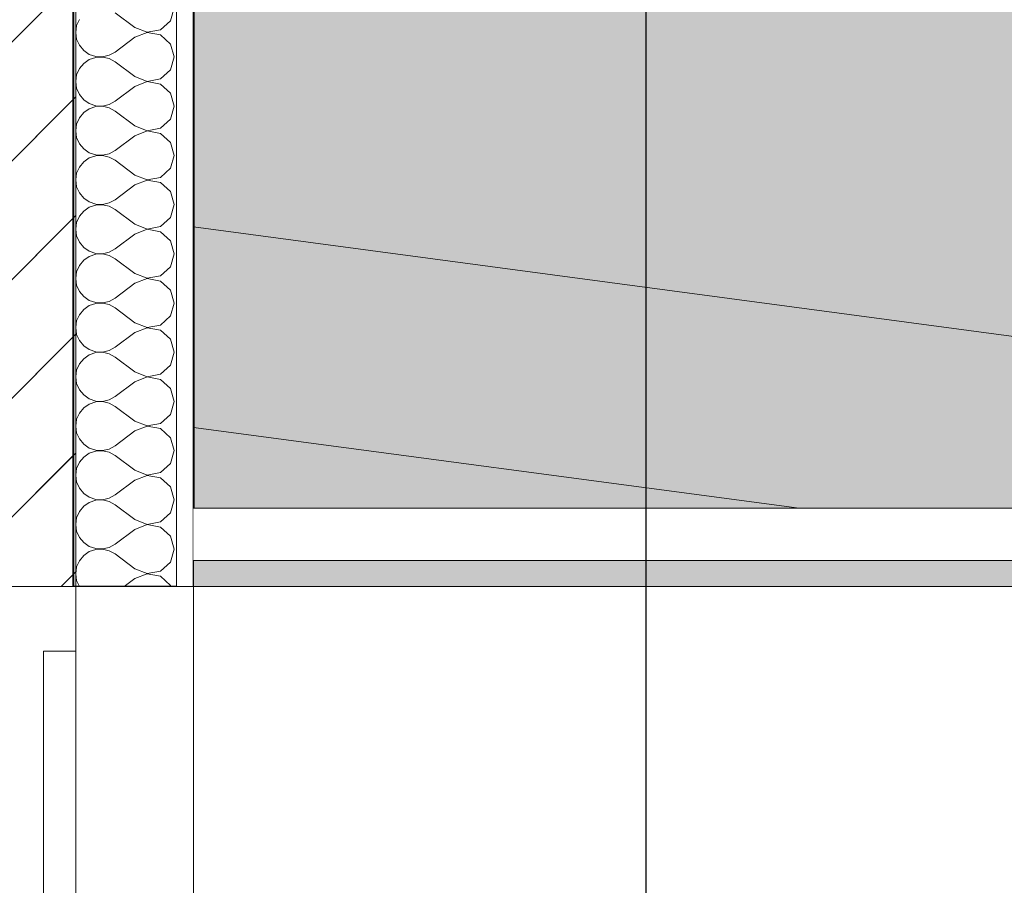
# Model space of a CAD drawing. Header units: millimetres. Extents: x -33687 to -7545, y -1870 to 7865.
# Tile 15 of 41: x -24231 to -23469, y 3606 to 4276. Entities that reach past the tile are written whole.
import ezdxf

# ---------------------------------------------------------------- set-up
doc = ezdxf.new("R2010")
doc.units = ezdxf.units.MM
doc.header["$MEASUREMENT"] = 0
doc.linetypes.add('Wipeout_Contour', pattern=[1000, 0, -1000])
for name, color, linetype in [('2D - Dessin général.AL', 7, 'Continuous'), ('_Constr - Structure.AL', 7, 'Continuous'), ('Nouveau_0', 7, 'Continuous'), ('Nouveau_2D - Cotations pour 50ème.AL', 7, 'Continuous'), ('Nouveau_2D - Dessin général.AL', 7, 'Continuous'), ('Nouveau_2D - Texte pour 50ème.AL', 7, 'Continuous'), ('Nouveau__Murs - Extérieurs.AL', 7, 'Continuous'), ('Nouveau__Plafonds.AL', 7, 'Continuous'), ('Nouveau_Portes Archicad', 7, 'Continuous')]:
    doc.layers.add(name, color=color, linetype=linetype)
doc.styles.add('STYLE_GENERE_1', font='arial.ttf')
doc.dimstyles.new('STYLE_GENERE__2', dxfattribs={"dimtxt": 100, "dimasz": 71.25, "dimexe": 0.18, "dimexo": 0.0625, "dimgap": 0, "dimtad": 1, "dimtih": 1, "dimtoh": 1, "dimlfac": 0.001, "dimzin": 0, "dimdsep": 46, "dimtxsty": 'STYLE_GENERE_1', "dimblk": 'ARROWHEAD_6', "dimblk1": 'ARROWHEAD_6', "dimblk2": 'ARROWHEAD_6', "dimcen": 0.09, "dimse1": 1, "dimse2": 1, "dimclrd": 7, "dimclre": 7, "dimclrt": 7, "dimazin": 0, "dimtfac": 1, "dimtdec": 4, "dimtmove": 0, "dimatfit": 3, "dimfxl": 0, "dimtolj": 1, "dimtzin": 0, "dimarcsym": 0})
doc.dimstyles.new('STYLE_GENERE__3', dxfattribs={"dimtxt": 100, "dimasz": 71.25, "dimexe": 0.18, "dimexo": 0.0625, "dimgap": 0, "dimtad": 1, "dimtih": 1, "dimtoh": 1, "dimlfac": 0.001, "dimzin": 0, "dimdsep": 46, "dimtxsty": 'STYLE_GENERE_1', "dimblk": 'ARROWHEAD_6', "dimblk1": 'ARROWHEAD_6', "dimblk2": 'ARROWHEAD_6', "dimcen": 0.09, "dimse1": 1, "dimse2": 1, "dimclrd": 7, "dimclre": 7, "dimclrt": 7, "dimazin": 0, "dimtfac": 1, "dimtdec": 4, "dimtmove": 2, "dimatfit": 3, "dimfxl": 0, "dimtolj": 1, "dimtzin": 0, "dimarcsym": 0})
doc.dimstyles.new('STYLE_GENERE__4', dxfattribs={"dimtxt": 0.18, "dimasz": 136.8, "dimexe": 0.18, "dimexo": 0.0625, "dimgap": 0, "dimtad": 0, "dimtih": 1, "dimtoh": 1, "dimdec": 4, "dimzin": 0, "dimdsep": 46, "dimcen": 0.09, "dimadec": 0, "dimazin": 0, "dimtfac": 1, "dimtdec": 4, "dimtmove": 0, "dimatfit": 3, "dimldrblk": 'ARROWHEAD_5', "dimfxl": 0, "dimtolj": 1, "dimtzin": 0, "dimarcsym": 0})
pattern_1 = [(45, (0, 0), (-45.96194, 45.96194), [])]

# ---------------------------------------------------------------- blocks, each defined once
blk = doc.blocks.new('*X13')
at = {"layer": 'Nouveau__Murs - Extérieurs.AL', "color": 7, "linetype": 'Continuous', "lineweight": 5}
for p, q in [((-24114.48, 4275.7), (-24111.63, 4285.71)), ((-24142.11, 4270.48), (-24157.35, 4281.9)), ((-24187.1, 4271.87), (-24187.83, 4266.67)), ((-24184.98, 4276.68), (-24187.1, 4271.87)), ((-24142.11, 4270.48), (-24132.39, 4266.74)), ((-24122.16, 4268.68), (-24114.48, 4275.7)), ((-24187.83, 4266.67), (-24187.1, 4261.46)), ((-24142.11, 4262.86), (-24157.35, 4251.43)), ((-24132.39, 4266.59), (-24142.11, 4262.86)), ((-24132.39, 4266.74), (-24122.16, 4268.68)), ((-24122.16, 4264.66), (-24132.39, 4266.59)), ((-24114.48, 4257.63), (-24122.16, 4264.66)), ((-24187.1, 4261.46), (-24184.98, 4256.65)), ((-24184.98, 4256.65), (-24181.63, 4252.61)), ((-24111.63, 4247.62), (-24114.48, 4257.63)), ((-24181.63, 4252.61), (-24177.3, 4249.63)), ((-24177.3, 4249.63), (-24172.32, 4247.95)), ((-24172.32, 4247.29), (-24177.3, 4245.61)), ((-24172.32, 4247.95), (-24167.07, 4247.7)), ((-24167.07, 4247.54), (-24172.32, 4247.29)), ((-24167.07, 4247.7), (-24161.95, 4248.89)), ((-24161.95, 4246.35), (-24167.07, 4247.54)), ((-24161.95, 4248.89), (-24157.35, 4251.43)), ((-24114.48, 4237.61), (-24111.63, 4247.62)), ((-24181.63, 4242.63), (-24184.98, 4238.59)), ((-24177.3, 4245.61), (-24181.63, 4242.63)), ((-24157.35, 4243.81), (-24161.95, 4246.35)), ((-24142.11, 4232.38), (-24157.35, 4243.81)), ((-24187.1, 4233.78), (-24187.83, 4228.57)), ((-24184.98, 4238.59), (-24187.1, 4233.78)), ((-24142.11, 4232.38), (-24132.39, 4228.65)), ((-24122.16, 4230.58), (-24114.48, 4237.61)), ((-24187.83, 4228.57), (-24187.1, 4223.37)), ((-24142.11, 4224.76), (-24157.35, 4213.33)), ((-24132.39, 4228.49), (-24142.11, 4224.76)), ((-24132.39, 4228.65), (-24122.16, 4230.58)), ((-24122.16, 4226.56), (-24132.39, 4228.49)), ((-24114.48, 4219.54), (-24122.16, 4226.56)), ((-24187.1, 4223.37), (-24184.98, 4218.56)), ((-24184.98, 4218.56), (-24181.63, 4214.51)), ((-24111.63, 4209.52), (-24114.48, 4219.54)), ((-24181.63, 4214.51), (-24177.3, 4211.53)), ((-24177.3, 4211.53), (-24172.32, 4209.86)), ((-24172.32, 4209.19), (-24177.3, 4207.51)), ((-24172.32, 4209.86), (-24167.07, 4209.6)), ((-24167.07, 4209.45), (-24172.32, 4209.19)), ((-24167.07, 4209.6), (-24161.95, 4210.79)), ((-24161.95, 4208.26), (-24167.07, 4209.45)), ((-24161.95, 4210.79), (-24157.35, 4213.33)), ((-24114.48, 4199.51), (-24111.63, 4209.52)), ((-24181.63, 4204.54), (-24184.98, 4200.49)), ((-24177.3, 4207.51), (-24181.63, 4204.54)), ((-24157.35, 4205.71), (-24161.95, 4208.26)), ((-24142.11, 4194.29), (-24157.35, 4205.71)), ((-24187.1, 4195.68), (-24187.83, 4190.48)), ((-24184.98, 4200.49), (-24187.1, 4195.68)), ((-24142.11, 4194.29), (-24132.39, 4190.55)), ((-24122.16, 4192.49), (-24114.48, 4199.51)), ((-24187.83, 4190.48), (-24187.1, 4185.27)), ((-24142.11, 4186.67), (-24157.35, 4175.24)), ((-24132.39, 4190.4), (-24142.11, 4186.67)), ((-24132.39, 4190.55), (-24122.16, 4192.49)), ((-24122.16, 4188.47), (-24132.39, 4190.4)), ((-24114.48, 4181.44), (-24122.16, 4188.47)), ((-24187.1, 4185.27), (-24184.98, 4180.46)), ((-24184.98, 4180.46), (-24181.63, 4176.42)), ((-24111.63, 4171.43), (-24114.48, 4181.44)), ((-24181.63, 4176.42), (-24177.3, 4173.44)), ((-24177.3, 4173.44), (-24172.32, 4171.76)), ((-24172.32, 4171.1), (-24177.3, 4169.42)), ((-24172.32, 4171.76), (-24167.07, 4171.51)), ((-24167.07, 4171.35), (-24172.32, 4171.1)), ((-24167.07, 4171.51), (-24161.95, 4172.7)), ((-24161.95, 4170.16), (-24167.07, 4171.35)), ((-24161.95, 4172.7), (-24157.35, 4175.24)), ((-24114.48, 4161.41), (-24111.63, 4171.43)), ((-24181.63, 4166.44), (-24184.98, 4162.39)), ((-24177.3, 4169.42), (-24181.63, 4166.44)), ((-24157.35, 4167.62), (-24161.95, 4170.16)), ((-24142.11, 4156.19), (-24157.35, 4167.62)), ((-24187.1, 4157.59), (-24187.83, 4152.38)), ((-24184.98, 4162.39), (-24187.1, 4157.59)), ((-24142.11, 4156.19), (-24132.39, 4152.46)), ((-24122.16, 4154.39), (-24114.48, 4161.41)), ((-24187.83, 4152.38), (-24187.1, 4147.18)), ((-24142.11, 4148.57), (-24157.35, 4137.14)), ((-24132.39, 4152.3), (-24142.11, 4148.57)), ((-24132.39, 4152.46), (-24122.16, 4154.39)), ((-24122.16, 4150.37), (-24132.39, 4152.3)), ((-24114.48, 4143.35), (-24122.16, 4150.37)), ((-24187.1, 4147.18), (-24184.98, 4142.37)), ((-24184.98, 4142.37), (-24181.63, 4138.32)), ((-24111.63, 4133.33), (-24114.48, 4143.35)), ((-24181.63, 4138.32), (-24177.3, 4135.34)), ((-24177.3, 4135.34), (-24172.32, 4133.66)), ((-24172.32, 4133), (-24177.3, 4131.32)), ((-24172.32, 4133.66), (-24167.07, 4133.41)), ((-24167.07, 4133.26), (-24172.32, 4133)), ((-24167.07, 4133.41), (-24161.95, 4134.6)), ((-24161.95, 4132.07), (-24167.07, 4133.26)), ((-24161.95, 4134.6), (-24157.35, 4137.14)), ((-24114.48, 4123.32), (-24111.63, 4133.33)), ((-24181.63, 4128.35), (-24184.98, 4124.3)), ((-24177.3, 4131.32), (-24181.63, 4128.35)), ((-24157.35, 4129.52), (-24161.95, 4132.07)), ((-24142.11, 4118.1), (-24157.35, 4129.52)), ((-24187.1, 4119.49), (-24187.83, 4114.29)), ((-24184.98, 4124.3), (-24187.1, 4119.49)), ((-24142.11, 4118.1), (-24132.39, 4114.36)), ((-24122.16, 4116.3), (-24114.48, 4123.32)), ((-24187.83, 4114.29), (-24187.1, 4109.08)), ((-24142.11, 4110.48), (-24157.35, 4099.05)), ((-24132.39, 4114.21), (-24142.11, 4110.48)), ((-24132.39, 4114.36), (-24122.16, 4116.3)), ((-24122.16, 4112.27), (-24132.39, 4114.21)), ((-24114.48, 4105.25), (-24122.16, 4112.27)), ((-24187.1, 4109.08), (-24184.98, 4104.27)), ((-24184.98, 4104.27), (-24181.63, 4100.23)), ((-24111.63, 4095.24), (-24114.48, 4105.25)), ((-24181.63, 4100.23), (-24177.3, 4097.25)), ((-24177.3, 4097.25), (-24172.32, 4095.57)), ((-24172.32, 4094.91), (-24177.3, 4093.23)), ((-24172.32, 4095.57), (-24167.07, 4095.32)), ((-24167.07, 4095.16), (-24172.32, 4094.91)), ((-24167.07, 4095.32), (-24161.95, 4096.5)), ((-24161.95, 4093.97), (-24167.07, 4095.16)), ((-24161.95, 4096.5), (-24157.35, 4099.05)), ((-24114.48, 4085.22), (-24111.63, 4095.24)), ((-24181.63, 4090.25), (-24184.98, 4086.2)), ((-24177.3, 4093.23), (-24181.63, 4090.25)), ((-24157.35, 4091.43), (-24161.95, 4093.97)), ((-24142.11, 4080), (-24157.35, 4091.43)), ((-24187.1, 4081.4), (-24187.83, 4076.19)), ((-24184.98, 4086.2), (-24187.1, 4081.4)), ((-24142.11, 4080), (-24132.39, 4076.27)), ((-24122.16, 4078.2), (-24114.48, 4085.22)), ((-24187.83, 4076.19), (-24187.1, 4070.99)), ((-24142.11, 4072.38), (-24157.35, 4060.95)), ((-24132.39, 4076.11), (-24142.11, 4072.38)), ((-24132.39, 4076.27), (-24122.16, 4078.2)), ((-24122.16, 4074.18), (-24132.39, 4076.11)), ((-24114.48, 4067.16), (-24122.16, 4074.18)), ((-24187.1, 4070.99), (-24184.98, 4066.18)), ((-24184.98, 4066.18), (-24181.63, 4062.13)), ((-24111.63, 4057.14), (-24114.48, 4067.16)), ((-24181.63, 4062.13), (-24177.3, 4059.15)), ((-24177.3, 4059.15), (-24172.32, 4057.47)), ((-24172.32, 4056.81), (-24177.3, 4055.13)), ((-24172.32, 4057.47), (-24167.07, 4057.22)), ((-24167.07, 4057.07), (-24172.32, 4056.81)), ((-24167.07, 4057.22), (-24161.95, 4058.41)), ((-24161.95, 4055.88), (-24167.07, 4057.07)), ((-24161.95, 4058.41), (-24157.35, 4060.95)), ((-24114.48, 4047.13), (-24111.63, 4057.14)), ((-24181.63, 4052.16), (-24184.98, 4048.11)), ((-24177.3, 4055.13), (-24181.63, 4052.16)), ((-24157.35, 4053.33), (-24161.95, 4055.88)), ((-24142.11, 4041.9), (-24157.35, 4053.33)), ((-24187.1, 4043.3), (-24187.83, 4038.1)), ((-24184.98, 4048.11), (-24187.1, 4043.3)), ((-24142.11, 4041.9), (-24132.39, 4038.17)), ((-24122.16, 4040.11), (-24114.48, 4047.13)), ((-24187.83, 4038.1), (-24187.1, 4032.89)), ((-24142.11, 4034.29), (-24157.35, 4022.86)), ((-24132.39, 4038.02), (-24142.11, 4034.29)), ((-24132.39, 4038.17), (-24122.16, 4040.11)), ((-24122.16, 4036.08), (-24132.39, 4038.02)), ((-24114.48, 4029.06), (-24122.16, 4036.08)), ((-24187.1, 4032.89), (-24184.98, 4028.08)), ((-24184.98, 4028.08), (-24181.63, 4024.03)), ((-24111.63, 4019.05), (-24114.48, 4029.06)), ((-24181.63, 4024.03), (-24177.3, 4021.06)), ((-24177.3, 4021.06), (-24172.32, 4019.38)), ((-24172.32, 4018.72), (-24177.3, 4017.04)), ((-24172.32, 4019.38), (-24167.07, 4019.12)), ((-24167.07, 4018.97), (-24172.32, 4018.72)), ((-24167.07, 4019.12), (-24161.95, 4020.31)), ((-24161.95, 4017.78), (-24167.07, 4018.97)), ((-24161.95, 4020.31), (-24157.35, 4022.86)), ((-24114.48, 4009.03), (-24111.63, 4019.05)), ((-24181.63, 4014.06), (-24184.98, 4010.01)), ((-24177.3, 4017.04), (-24181.63, 4014.06)), ((-24157.35, 4015.24), (-24161.95, 4017.78)), ((-24142.11, 4003.81), (-24157.35, 4015.24)), ((-24187.1, 4005.21), (-24187.83, 4000)), ((-24184.98, 4010.01), (-24187.1, 4005.21)), ((-24142.11, 4003.81), (-24132.39, 4000.08)), ((-24122.16, 4002.01), (-24114.48, 4009.03)), ((-24187.83, 4000), (-24187.1, 3994.79)), ((-24142.11, 3996.19), (-24157.35, 3984.76)), ((-24132.39, 3999.92), (-24142.11, 3996.19)), ((-24132.39, 4000.08), (-24122.16, 4002.01)), ((-24122.16, 3997.99), (-24132.39, 3999.92)), ((-24114.48, 3990.97), (-24122.16, 3997.99)), ((-24187.1, 3994.79), (-24184.98, 3989.99)), ((-24184.98, 3989.99), (-24181.63, 3985.94)), ((-24111.63, 3980.95), (-24114.48, 3990.97)), ((-24181.63, 3985.94), (-24177.3, 3982.96)), ((-24177.3, 3982.96), (-24172.32, 3981.28)), ((-24172.32, 3980.62), (-24177.3, 3978.94)), ((-24172.32, 3981.28), (-24167.07, 3981.03)), ((-24167.07, 3980.88), (-24172.32, 3980.62)), ((-24167.07, 3981.03), (-24161.95, 3982.22)), ((-24161.95, 3979.69), (-24167.07, 3980.88)), ((-24161.95, 3982.22), (-24157.35, 3984.76)), ((-24114.48, 3970.94), (-24111.63, 3980.95)), ((-24181.63, 3975.97), (-24184.98, 3971.92)), ((-24177.3, 3978.94), (-24181.63, 3975.97)), ((-24157.35, 3977.14), (-24161.95, 3979.69)), ((-24142.11, 3965.71), (-24157.35, 3977.14)), ((-24187.1, 3967.11), (-24187.83, 3961.9)), ((-24184.98, 3971.92), (-24187.1, 3967.11)), ((-24142.11, 3965.71), (-24132.39, 3961.98)), ((-24122.16, 3963.92), (-24114.48, 3970.94)), ((-24187.83, 3961.9), (-24187.1, 3956.7)), ((-24142.11, 3958.1), (-24157.35, 3946.67)), ((-24132.39, 3961.83), (-24142.11, 3958.1)), ((-24132.39, 3961.98), (-24122.16, 3963.92)), ((-24122.16, 3959.89), (-24132.39, 3961.83)), ((-24114.48, 3952.87), (-24122.16, 3959.89)), ((-24187.1, 3956.7), (-24184.98, 3951.89)), ((-24184.98, 3951.89), (-24181.63, 3947.84)), ((-24111.63, 3942.86), (-24114.48, 3952.87)), ((-24181.63, 3947.84), (-24177.3, 3944.87)), ((-24177.3, 3944.87), (-24172.32, 3943.19)), ((-24172.32, 3942.53), (-24177.3, 3940.85)), ((-24172.32, 3943.19), (-24167.07, 3942.93)), ((-24167.07, 3942.78), (-24172.32, 3942.53)), ((-24167.07, 3942.93), (-24161.95, 3944.12)), ((-24161.95, 3941.59), (-24167.07, 3942.78)), ((-24161.95, 3944.12), (-24157.35, 3946.67)), ((-24114.48, 3932.84), (-24111.63, 3942.86)), ((-24181.63, 3937.87), (-24184.98, 3933.82)), ((-24177.3, 3940.85), (-24181.63, 3937.87)), ((-24157.35, 3939.05), (-24161.95, 3941.59)), ((-24142.11, 3927.62), (-24157.35, 3939.05)), ((-24187.1, 3929.01), (-24187.83, 3923.81)), ((-24184.98, 3933.82), (-24187.1, 3929.01)), ((-24142.11, 3927.62), (-24132.39, 3923.89)), ((-24122.16, 3925.82), (-24114.48, 3932.84)), ((-24187.83, 3923.81), (-24187.1, 3918.6)), ((-24142.11, 3920), (-24157.35, 3908.57)), ((-24132.39, 3923.73), (-24142.11, 3920)), ((-24132.39, 3923.89), (-24122.16, 3925.82)), ((-24122.16, 3921.8), (-24132.39, 3923.73)), ((-24114.48, 3914.78), (-24122.16, 3921.8)), ((-24187.1, 3918.6), (-24184.98, 3913.8)), ((-24184.98, 3913.8), (-24181.63, 3909.75)), ((-24111.63, 3904.76), (-24114.48, 3914.78)), ((-24181.63, 3909.75), (-24177.3, 3906.77)), ((-24177.3, 3906.77), (-24172.32, 3905.09)), ((-24172.32, 3904.43), (-24177.3, 3902.75)), ((-24172.32, 3905.09), (-24167.07, 3904.84)), ((-24167.07, 3904.68), (-24172.32, 3904.43)), ((-24167.07, 3904.84), (-24161.95, 3906.03)), ((-24161.95, 3903.5), (-24167.07, 3904.68)), ((-24161.95, 3906.03), (-24157.35, 3908.57)), ((-24114.48, 3894.75), (-24111.63, 3904.76)), ((-24181.63, 3899.77), (-24184.98, 3895.73)), ((-24177.3, 3902.75), (-24181.63, 3899.77)), ((-24157.35, 3900.95), (-24161.95, 3903.5)), ((-24142.11, 3889.52), (-24157.35, 3900.95)), ((-24187.1, 3890.92), (-24187.83, 3885.71)), ((-24184.98, 3895.73), (-24187.1, 3890.92)), ((-24142.11, 3889.52), (-24132.39, 3885.79)), ((-24122.16, 3887.73), (-24114.48, 3894.75)), ((-24187.83, 3885.71), (-24187.1, 3880.51)), ((-24142.11, 3881.9), (-24157.35, 3870.48)), ((-24132.39, 3885.64), (-24142.11, 3881.9)), ((-24132.39, 3885.79), (-24122.16, 3887.73)), ((-24122.16, 3883.7), (-24132.39, 3885.64)), ((-24114.48, 3876.68), (-24122.16, 3883.7)), ((-24187.1, 3880.51), (-24184.98, 3875.7)), ((-24184.98, 3875.7), (-24181.63, 3871.65)), ((-24111.63, 3866.67), (-24114.48, 3876.68)), ((-24181.63, 3871.65), (-24177.3, 3868.68)), ((-24177.3, 3868.68), (-24172.32, 3867)), ((-24172.32, 3866.34), (-24177.3, 3864.66)), ((-24172.32, 3867), (-24167.07, 3866.74)), ((-24167.07, 3866.59), (-24172.32, 3866.34)), ((-24167.07, 3866.74), (-24161.95, 3867.93)), ((-24161.95, 3865.4), (-24167.07, 3866.59)), ((-24161.95, 3867.93), (-24157.35, 3870.48)), ((-24114.48, 3856.65), (-24111.63, 3866.67)), ((-24181.63, 3861.68), (-24184.98, 3857.63)), ((-24177.3, 3864.66), (-24181.63, 3861.68)), ((-24157.35, 3862.86), (-24161.95, 3865.4)), ((-24142.11, 3851.43), (-24157.35, 3862.86)), ((-24187.1, 3852.82), (-24187.83, 3847.62)), ((-24184.98, 3857.63), (-24187.1, 3852.82)), ((-24142.11, 3851.43), (-24132.39, 3847.7)), ((-24122.16, 3849.63), (-24114.48, 3856.65)), ((-24187.83, 3847.62), (-24187.1, 3842.41)), ((-24142.11, 3843.81), (-24150.24, 3837.72)), ((-24132.39, 3847.54), (-24142.11, 3843.81)), ((-24132.39, 3847.7), (-24122.16, 3849.63)), ((-24122.16, 3845.61), (-24132.39, 3847.54)), ((-24114.48, 3838.59), (-24122.16, 3845.61)), ((-24187.1, 3842.41), (-24185.03, 3837.72)), ((-24114.23, 3837.72), (-24114.48, 3838.59))]:
    blk.add_line(p, q, dxfattribs=at)
blk = doc.blocks.new('Élément de coupe_7')
at = {"layer": 'Nouveau__Murs - Extérieurs.AL', "linetype": 'Continuous', "lineweight": 0, "true_color": 0x000000}
h = blk.add_hatch(dxfattribs=at)
h.set_pattern_fill('Dallage', color=18, style=0, pattern_type=2)
h.set_pattern_definition(pattern_1)
h.paths.add_polyline_path([(-24342.73, 4909.66), (-24342.73, 3837.72), (-24189.73, 3837.72), (-24189.73, 4909.66)])
at = {"layer": 'Nouveau__Murs - Extérieurs.AL', "color": 7, "linetype": 'Continuous', "lineweight": 40}
for p, q in [((-24189.73, 4909.66), (-24189.73, 3837.72)), ((-24096.73, 4909.66), (-24096.73, 3898.22)), ((-24096.73, 3898.22), (-24096.73, 3837.72))]:
    blk.add_line(p, q, dxfattribs=at)
at = {"layer": 'Nouveau__Murs - Extérieurs.AL', "color": 7, "linetype": 'Continuous', "lineweight": 15}
for p in [(-24109.73, 4909.66), (-24096.73, 3837.72)]:
    blk.add_line(p, (-24109.73, 3837.72), dxfattribs=at)
at = {"layer": 'Nouveau__Murs - Extérieurs.AL', "color": 7, "linetype": 'Continuous', "lineweight": 13, "flags": 128}
blk.add_lwpolyline([(-24189.73, 3837.72), (-24237.73, 3837.72), (-24342.73, 3837.72)], dxfattribs=at)
at = {"layer": 'Nouveau__Murs - Extérieurs.AL', "color": 7, "linetype": 'Continuous', "lineweight": 25, "flags": 128}
blk.add_lwpolyline([(-24109.73, 3837.72), (-24187.73, 3837.72), (-24189.73, 3837.72)], dxfattribs=at)
at = {"layer": 'Nouveau__Murs - Extérieurs.AL', "lineweight": 0}
blk.add_blockref('*X13', (0, 0), dxfattribs=at)
blk = doc.blocks.new('Élément de coupe_8')
at = {"layer": 'Nouveau_Portes Archicad', "color": 7, "linetype": 'Continuous', "lineweight": 5}
for p, q in [((-24187.73, 3837.72), (-24187.73, 3787.72)), ((-24187.73, 3787.72), (-24212.73, 3787.72)), ((-24187.73, 3037.52), (-24187.73, 3787.72))]:
    blk.add_line(p, q, dxfattribs=at)
at = {"layer": 'Nouveau_Portes Archicad', "color": 7, "linetype": 'Continuous', "lineweight": 13}
blk.add_line((-24096.73, 3837.72), (-24096.73, 0), dxfattribs=at)
at = {"layer": 'Nouveau_Portes Archicad', "color": 7, "linetype": 'Continuous', "lineweight": 18}
blk.add_line((-24212.73, 3787.72), (-24212.73, 3037.52), dxfattribs=at)
blk = doc.blocks.new('Élément de coupe_37')
at = {"layer": '_Constr - Structure.AL', "color": 7, "linetype": 'Continuous', "lineweight": 5}
for p, q in [((-22464.75, 3898.22), (-24096.73, 4116.12)), ((-23627.5, 3898.22), (-24096.73, 3960.87))]:
    blk.add_line(p, q, dxfattribs=at)
blk = doc.blocks.new('Élément de coupe_75')
at = {"color": 254, "linetype": 'Wipeout_Contour', "lineweight": 0, "ltscale": 94381.326884}
blk.add_wipeout([(-24096.73, 3898.22), (-24096.73, 3837.72), (-22454.72, 3837.72), (-22454.72, 3898.22)], dxfattribs=at).dxf.layer = 'Nouveau__Plafonds.AL'
at = {"layer": 'Nouveau__Plafonds.AL', "color": 7, "linetype": 'Continuous', "lineweight": 5}
for p, q in [((-22454.72, 3898.22), (-24096.73, 3898.22)), ((-22454.72, 3837.72), (-24096.73, 3837.72))]:
    blk.add_line(p, q, dxfattribs=at)
blk = doc.blocks.new('*D102')
at = {"layer": 'Nouveau_2D - Cotations pour 50ème.AL', "color": 7, "linetype": 'Continuous', "lineweight": 5}
for p, q in [((-24342.73, -1570.31), (-24342.73, -1429.69)), ((-24187.73, -1570.31), (-24187.73, -1429.69)), ((-24305.23, -1462.5), (-24380.23, -1537.5)), ((-24150.23, -1462.5), (-24225.23, -1537.5)), ((-24342.73, -1500), (-24187.73, -1500))]:
    blk.add_line(p, q, dxfattribs=at)
at = {"layer": 'Nouveau_2D - Cotations pour 50ème.AL', "color": 7, "lineweight": 5, "insert": (-24341.5, -1365), "char_height": 100, "attachment_point": 7, "style": 'STYLE_GENERE_1'}
blk.add_mtext('\\A1;{\\pql;\\fArial|b0|i0|c0|p0;\\W1.000000;15}', dxfattribs=at)
blk = doc.blocks.new('ARROWHEAD_6')
at = {"color": 0, "linetype": 'Continuous', "lineweight": 0}
for p, q in [((-0.5, -0.5), (0.5, 0.5)), ((0, 0), (-1, 0))]:
    blk.add_line(p, q, dxfattribs=at)
blk = doc.blocks.new('*D103')
at = {"layer": 'Nouveau_2D - Cotations pour 50ème.AL', "color": 7, "linetype": 'Continuous', "lineweight": 5}
for p, q in [((-24187.73, -1570.31), (-24187.73, -1429.69)), ((-24096.73, -1570.31), (-24096.73, -1429.69)), ((-24150.23, -1462.5), (-24225.23, -1537.5)), ((-24059.23, -1462.5), (-24134.23, -1537.5)), ((-24187.73, -1500), (-24096.73, -1500))]:
    blk.add_line(p, q, dxfattribs=at)
blk = doc.blocks.new('*D112')
at = {"layer": 'Nouveau_2D - Cotations pour 50ème.AL', "color": 7, "linetype": 'Continuous', "lineweight": 5}
for p, q in [((-24342.73, 7343.48), (-24342.73, 7484.1)), ((-24187.73, 7343.48), (-24187.73, 7484.1)), ((-24305.23, 7451.29), (-24380.23, 7376.29)), ((-24150.23, 7451.29), (-24225.23, 7376.29)), ((-24342.73, 7413.79), (-24187.73, 7413.79))]:
    blk.add_line(p, q, dxfattribs=at)
at = {"layer": 'Nouveau_2D - Cotations pour 50ème.AL', "color": 7, "lineweight": 5, "insert": (-24341.5, 7548.79), "char_height": 100, "attachment_point": 7, "style": 'STYLE_GENERE_1'}
blk.add_mtext('\\A1;{\\pql;\\fArial|b0|i0|c0|p0;\\W1.000000;15}', dxfattribs=at)
blk = doc.blocks.new('*D113')
at = {"layer": 'Nouveau_2D - Cotations pour 50ème.AL', "color": 7, "linetype": 'Continuous', "lineweight": 5}
for p, q in [((-24187.73, 7343.48), (-24187.73, 7484.1)), ((-24096.73, 7343.48), (-24096.73, 7484.1)), ((-24150.23, 7451.29), (-24225.23, 7376.29)), ((-24059.23, 7451.29), (-24134.23, 7376.29)), ((-24187.73, 7413.79), (-24096.73, 7413.79))]:
    blk.add_line(p, q, dxfattribs=at)
blk = doc.blocks.new('*D114')
at = {"layer": 'Nouveau_2D - Cotations pour 50ème.AL', "color": 7, "linetype": 'Continuous', "lineweight": 5}
for p, q in [((-24059.23, 7451.29), (-24134.23, 7376.29)), ((-22417.22, 7451.29), (-22492.22, 7376.29)), ((-24096.73, 7413.79), (-22454.72, 7413.79))]:
    blk.add_line(p, q, dxfattribs=at)
at = {"layer": 'Nouveau_2D - Cotations pour 50ème.AL', "color": 7, "lineweight": 5, "char_height": 100, "attachment_point": 7, "style": 'STYLE_GENERE_1'}
for s, insert in [('\\A1;{\\pql;\\fArial|b0|i0|c0|p0;\\W1.000000;9}', (-24035.43, 7433.79)), ('\\A1;{\\pql;\\fArial|b0|i0|c0|p0;\\W1.000000;1,64}', (-23447.32, 7433.79)), ('\\A1;{\\pql;\\fArial|b0|i0|c0|p0;\\W1.000000;10}', (-22644.76, 7433.79))]:
    blk.add_mtext(s, dxfattribs=dict(at, insert=insert))
blk = doc.blocks.new('*D115')
at = {"layer": 'Nouveau_2D - Cotations pour 50ème.AL', "color": 7, "linetype": 'Continuous', "lineweight": 5}
for p, q in [((-22454.72, 7343.48), (-22454.72, 7484.1)), ((-22355.72, 7343.48), (-22355.72, 7484.1)), ((-22417.22, 7451.29), (-22492.22, 7376.29)), ((-22318.22, 7451.29), (-22393.22, 7376.29)), ((-24096.73, 7413.79), (-22454.72, 7413.79)), ((-22454.72, 7413.79), (-22355.72, 7413.79))]:
    blk.add_line(p, q, dxfattribs=at)
blk = doc.blocks.new('*D119')
at = {"layer": 'Nouveau_2D - Cotations pour 50ème.AL', "color": 7, "linetype": 'Continuous', "lineweight": 5}
for p, q in [((-26302.27, 7643.48), (-26302.27, 7784.1)), ((-24096.73, 7643.48), (-24096.73, 7784.1)), ((-26264.77, 7751.29), (-26339.77, 7676.29)), ((-24059.23, 7751.29), (-24134.23, 7676.29)), ((-26358.52, 7713.79), (-26302.27, 7713.79)), ((-26302.27, 7713.79), (-24096.73, 7713.79))]:
    blk.add_line(p, q, dxfattribs=at)
at = {"layer": 'Nouveau_2D - Cotations pour 50ème.AL', "color": 7, "lineweight": 5, "insert": (-25332.96, 7733.79), "char_height": 100, "attachment_point": 7, "style": 'STYLE_GENERE_1'}
blk.add_mtext('\\A1;{\\pql;\\fArial|b0|i0|c0|p0;\\W1.000000;2,21}', dxfattribs=at)
blk = doc.blocks.new('*D120')
at = {"layer": 'Nouveau_2D - Cotations pour 50ème.AL', "color": 7, "linetype": 'Continuous', "lineweight": 5}
for p, q in [((-10893.82, 7643.48), (-10893.82, 7784.1)), ((-24059.23, 7751.29), (-24134.23, 7676.29)), ((-10931.32, 7676.29), (-10856.32, 7751.29)), ((-24096.73, 7713.79), (-10893.82, 7713.79)), ((-10893.82, 7713.79), (-10837.57, 7713.79))]:
    blk.add_line(p, q, dxfattribs=at)
at = {"layer": 'Nouveau_2D - Cotations pour 50ème.AL', "color": 7, "lineweight": 5, "insert": (-17666.87, 7733.79), "char_height": 100, "attachment_point": 7, "style": 'STYLE_GENERE_1'}
blk.add_mtext('\\A1;{\\pql;\\fArial|b0|i0|c0|p0;\\W1.000000;13,20}', dxfattribs=at)
blk = doc.blocks.new('ARROWHEAD_5')
at = {"linetype": 'Continuous', "lineweight": 0}
blk.add_hatch(color=0, dxfattribs=at).paths.add_polyline_path([(-1, 0.2679), (0, 0), (-1, -0.2679)])
at = {"color": 0, "linetype": 'Continuous', "lineweight": 0}
blk.add_line((0, 0), (-1, 0), dxfattribs=at)

msp = doc.modelspace()

# ---------------------------------------------------------------- hatches: boundary and pattern name
at = {"layer": 'Nouveau_2D - Dessin général.AL', "linetype": 'Continuous', "lineweight": 0, "true_color": 0xe8e8e8}
msp.add_hatch(color=254, dxfattribs=at).paths.add_polyline_path([(-24096.73, 3898.215), (-22454.719, 3898.215), (-22454.719, 4356.738), (-24096.73, 4574.333)])

# ---------------------------------------------------------------- next in the draw order: block references
at = {"layer": 'Nouveau__Murs - Extérieurs.AL', "lineweight": 0}
msp.add_blockref('Élément de coupe_7', (0, 0), dxfattribs=at)

# ---------------------------------------------------------------- next in the draw order: hatches: boundary and pattern name
at = {"layer": 'Nouveau_0', "linetype": 'Continuous', "lineweight": 5}
h = msp.add_hatch(dxfattribs=at)
h.set_pattern_fill('Dallage', style=0, pattern_type=2)
h.set_pattern_definition(pattern_1)
h.paths.add_polyline_path([(-24187.73, 3837.715), (-24342.73, 3837.715), (-24342.73, 4757.654), (-24187.73, 4736.995)])

# ---------------------------------------------------------------- next in the draw order: linework, layer by layer
at = {"layer": 'Nouveau_0', "color": 7, "linetype": 'Continuous', "lineweight": 5, "flags": 128}
msp.add_lwpolyline([(-24187.73, 3837.715), (-24342.73, 3837.715), (-24342.73, 4757.654), (-24187.73, 4736.995)], close=True, dxfattribs=at)

# ---------------------------------------------------------------- next in the draw order: block references
at = {"layer": '_Constr - Structure.AL', "lineweight": 0}
msp.add_blockref('Élément de coupe_37', (0, 0), dxfattribs=at)
at = {"layer": 'Nouveau_Portes Archicad', "lineweight": 0}
msp.add_blockref('Élément de coupe_8', (0, 0), dxfattribs=at)

# ---------------------------------------------------------------- next in the draw order: dimensions: what is measured, and where the dimension line sits
at = {"layer": 'Nouveau_2D - Cotations pour 50ème.AL', "color": 7, "linetype": 'Continuous', "lineweight": 5}
for base, p1, p2, picture, middle in [((-24187.73012, 7413.79132), (-24342.73007, 3837.71502), (-24187.73012, 3837.71502), '*D112', (-24265.3996, 7598.79133)), ((-22355.719, 7413.791), (-22454.719, 4097.7), (-22355.719, 4091.1), '*D115', (-22568.661, 7483.791)), ((-24187.73012, -1500), (-24342.73007, 3837.71502), (-24187.73012, 3837.71502), '*D102', (-24265.3996, -1315))]:
    dim = msp.add_linear_dim(base=base, p1=p1, p2=p2, dimstyle='STYLE_GENERE__2', dxfattribs=at)
    dim.commit()
    dim.dimension.update_dxf_attribs({"geometry": picture, "text_midpoint": middle, "dimtype": 160})

# ---------------------------------------------------------------- next in the draw order: block references
at = {"layer": 'Nouveau__Plafonds.AL', "lineweight": 0}
msp.add_blockref('Élément de coupe_75', (0, 0), dxfattribs=at)

# ---------------------------------------------------------------- next in the draw order: hatches: boundary and pattern name
at = {"layer": '2D - Dessin général.AL', "linetype": 'Continuous', "lineweight": 5}
h = msp.add_hatch(dxfattribs=at)
h.set_pattern_fill('Dallage', style=0, pattern_type=2)
h.set_pattern_definition(pattern_1)
h.paths.add_polyline_path([(-25700.91, 4915.496), (-25597.033, 4915.496), (-25584.922, 4938.226), (-24703.364, 4805.814), (-15716.582, 3606.647), (-15716.644, 3755.879), (-15739.661, 4563.035), (-15845.337, 4531.43, 0.2368987), (-15919.919, 4442.29), (-15919.919, 4360.042), (-15919.919, 3839.594), (-24696.047, 5010.652), (-25085.239, 5062.584), (-25085.239, 5372.242), (-25085.239, 5546.614), (-25056.639, 5546.614), (-25056.639, 5719.865), (-25272.322, 5719.865)])
h = msp.add_hatch(dxfattribs=at)
h.set_pattern_fill('Dallage', style=0, pattern_type=2)
h.set_pattern_definition(pattern_1)
h.paths.add_polyline_path([(-14551.999, 3451.249), (-10893.82, 2963.113), (-10893.82, 0), (-30162.432, 0), (-30161.516, -480), (-10683.82, -480), (-10683.82, 2935.092), (-10683.82, 3147.364), (-14343.339, 3631.164), (-14343.339, 4202.38), (-14343.339, 4442.29, 0.2368987), (-14417.921, 4531.43), (-14523.597, 4563.035), (-14551.999, 3601.249)])
at = {"layer": 'Nouveau_2D - Dessin général.AL', "linetype": 'Continuous', "lineweight": 5}
h = msp.add_hatch(dxfattribs=at)
h.set_pattern_fill('Dallage', style=0, pattern_type=2)
h.set_pattern_definition(pattern_1)
h.paths.add_polyline_path([(-14551.999, 3451.249), (-10893.82, 2963.113), (-10893.82, 0), (-30162.432, 0), (-30161.516, -480), (-10683.82, -480), (-10683.82, 2935.092), (-10683.82, 3147.364), (-14343.339, 3631.164), (-14343.339, 4202.38), (-14343.339, 4442.29, 0.2368987), (-14417.921, 4531.43), (-14523.597, 4563.035), (-14551.999, 3601.249)])
at = {"layer": 'Nouveau_2D - Dessin général.AL', "linetype": 'Continuous', "lineweight": 0}
msp.add_hatch(color=255, dxfattribs=at).paths.add_polyline_path([(-24096.73, 3837.715), (-22454.719, 3837.715), (-22454.719, 3857.715), (-24096.73, 3857.715)])

# ---------------------------------------------------------------- next in the draw order: linework, layer by layer
at = {"layer": 'Nouveau_2D - Dessin général.AL', "color": 7, "linetype": 'Continuous', "lineweight": 5, "flags": 128}
msp.add_lwpolyline([(-24096.73, 3837.715), (-22454.719, 3837.715), (-22454.719, 3857.715), (-24096.73, 3857.715)], close=True, dxfattribs=at)

# ---------------------------------------------------------------- next in the draw order: dimensions: what is measured, and where the dimension line sits
at = {"layer": 'Nouveau_2D - Cotations pour 50ème.AL', "color": 7, "linetype": 'Continuous', "lineweight": 5}
for base, p1, p2, dimstyle, picture, middle in [((-24096.73, 7713.791), (-26302.268, 3001.999), (-24096.73, 2454.828), 'STYLE_GENERE__2', '*D119', (-25203.501, 7783.791)), ((-10893.82, 7713.791), (-24096.73, 2454.828), (-10893.82, 2963.113), 'STYLE_GENERE__2', '*D120', (-17499.362, 7783.791)), ((-22454.719, 7413.791), (-24096.73, 2454.828), (-22454.719, 4097.7), 'STYLE_GENERE__2', '*D114', (-23317.863, 7483.791)), ((-24096.73, 7413.791), (-24187.73, 3837.715), (-24096.73, 2454.828), 'STYLE_GENERE__3', '*D113', (-23997.38, 7483.791)), ((-24096.73, -1500), (-24187.73, 3837.715), (-24096.73, 2454.828), 'STYLE_GENERE__3', '*D103', (-23988.344, -1430))]:
    dim = msp.add_linear_dim(base=base, p1=p1, p2=p2, dimstyle=dimstyle, dxfattribs=at)
    dim.commit()
    dim.dimension.update_dxf_attribs({"geometry": picture, "text_midpoint": middle, "dimtype": 160})

# ---------------------------------------------------------------- next in the draw order: leaders
at = {"layer": 'Nouveau_2D - Texte pour 50ème.AL', "color": 7, "linetype": 'Continuous', "lineweight": 5, "annotation_type": 0, "has_hookline": 1, "hookline_direction": 0, "text_width": 1529.1}
msp.add_leader([(-23745.985, 3030.528), (-23745.985, 6242.302), (-22196.316, 6236.878)], dimstyle='STYLE_GENERE__4', dxfattribs=at)

doc.saveas('drawing.dxf')
